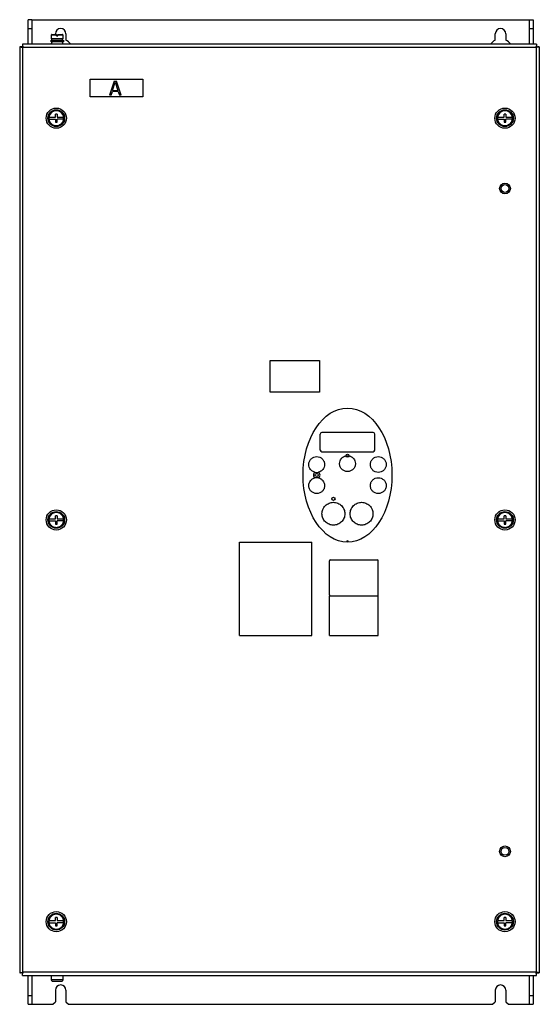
# Model space of a CAD drawing. Header units: millimetres. Extents: x 84 to 380, y 48 to 608.
import ezdxf

# ---------------------------------------------------------------- set-up
doc = ezdxf.new("R2010")
doc.units = ezdxf.units.MM
doc.header["$LTSCALE"] = 42.605037
doc.layers.get('0').update_dxf_attribs({"linetype": 'CONTINUOUS'})

msp = doc.modelspace()

# ---------------------------------------------------------------- linework, layer by layer
at = {"color": 7, "linetype": 'Continuous'}
for p, q in [((89.02, 594.5), (89.02, 608.4)), ((91.02, 608.4), (89.02, 608.4)), ((91.02, 608.4), (91.02, 594.5)), ((91.32, 594.5), (91.32, 608.4)), ((91.32, 608.4), (376.02, 608.4)), ((373.72, 608.4), (373.72, 594.5)), ((374.02, 594.5), (374.02, 608.4)), ((376.02, 608.4), (376.02, 594.5)), ((89.02, 603.4), (91.02, 603.4)), ((102.22, 597.5), (102.27, 599.71)), ((102.27, 599.71), (105.12, 599.71)), ((102.57, 600), (105.12, 600)), ((104.52, 600), (104.52, 600.4)), ((105.12, 599.2), (105.12, 600)), ((105.12, 599.2), (105.92, 599.2)), ((105.92, 599.2), (105.92, 600)), ((105.92, 600), (108.47, 600)), ((105.92, 599.71), (108.77, 599.71)), ((108.77, 599.71), (108.82, 597.5)), ((110.52, 600.4), (110.52, 596.72)), ((354.52, 596.72), (354.52, 600.4)), ((360.52, 600.4), (360.52, 596.72)), ((374.02, 603.4), (376.02, 603.4)), ((85.72, 594.5), (85.72, 593)), ((378.02, 594.5), (85.72, 594.5)), ((102.02, 595.9), (102.02, 596.7)), ((102.02, 596.7), (109.02, 596.7)), ((109.02, 595.9), (102.02, 595.9)), ((108.82, 597.5), (102.22, 597.5)), ((102.35, 594.7), (102.65, 595.9)), ((102.35, 594.5), (102.35, 594.7)), ((102.35, 594.7), (108.69, 594.7)), ((102.42, 596.7), (102.42, 597.5)), ((108.39, 595.9), (108.69, 594.7)), ((108.61, 596.7), (108.61, 597.5)), ((108.69, 594.7), (108.69, 594.5)), ((109.02, 596.7), (109.02, 595.9)), ((378.02, 594.5), (378.02, 593)), ((84.22, 593), (84.22, 66.3)), ((85.72, 593), (84.22, 593)), ((86.02, 66.6), (86.02, 592.7)), ((86.02, 592.7), (377.72, 592.7)), ((377.72, 592.7), (377.72, 66.6)), ((378.02, 593), (379.52, 593)), ((379.52, 593), (379.52, 66.3)), ((124.22, 564.5), (124.22, 574.5)), ((124.22, 574.5), (154.22, 574.5)), ((137.89, 573.5), (135.22, 565.5)), ((137.05, 568.22), (138.55, 572.82)), ((137.89, 573.5), (139.22, 573.5)), ((138.55, 572.82), (140.05, 568.22)), ((141.89, 565.5), (139.22, 573.5)), ((154.22, 574.5), (154.22, 564.5)), ((136.22, 565.5), (136.89, 567.54)), ((140.22, 567.54), (136.89, 567.54)), ((137.05, 568.22), (140.05, 568.22)), ((140.22, 567.54), (140.89, 565.5)), ((154.22, 564.5), (124.22, 564.5)), ((136.22, 565.5), (135.22, 565.5)), ((141.89, 565.5), (140.89, 565.5)), ((104.53, 553), (104.53, 554.75)), ((105.52, 554.75), (104.53, 554.75)), ((105.52, 554.75), (105.52, 553)), ((359.53, 553), (359.53, 554.75)), ((360.52, 554.75), (359.53, 554.75)), ((360.52, 554.75), (360.52, 553)), ((100.88, 553), (104.53, 553)), ((100.88, 551.8), (104.53, 551.8)), ((104.53, 551.8), (104.53, 550.05)), ((104.53, 550.05), (105.52, 550.05)), ((105.52, 553), (109.16, 553)), ((105.52, 550.05), (105.52, 551.8)), ((109.16, 551.8), (105.52, 551.8)), ((109.3, 552.23), (109.27, 552.35)), ((355.88, 553), (359.53, 553)), ((355.88, 551.8), (359.53, 551.8)), ((359.53, 551.8), (359.53, 550.05)), ((359.53, 550.05), (360.52, 550.05)), ((360.52, 553), (364.16, 553)), ((360.52, 550.05), (360.52, 551.8)), ((364.16, 551.8), (360.52, 551.8)), ((364.3, 552.23), (364.27, 552.35)), ((226.52, 396.5), (226.52, 414.5)), ((226.52, 414.5), (254.52, 414.5)), ((254.52, 414.5), (254.52, 396.5)), ((254.52, 396.5), (226.52, 396.5)), ((255.02, 363.65), (255.02, 372.65)), ((285.02, 373.65), (256.02, 373.65)), ((286.02, 363.65), (286.02, 372.65)), ((256.02, 362.65), (285.02, 362.65)), ((104.53, 324.5), (104.53, 326.25)), ((105.52, 326.25), (104.53, 326.25)), ((105.52, 326.25), (105.52, 324.5)), ((360.52, 326.25), (359.53, 326.25)), ((359.53, 324.5), (359.53, 326.25)), ((360.52, 326.25), (360.52, 324.5)), ((100.88, 324.5), (104.53, 324.5)), ((100.88, 323.3), (104.53, 323.3)), ((104.53, 323.3), (104.53, 321.55)), ((104.53, 321.55), (105.52, 321.55)), ((105.52, 324.5), (109.16, 324.5)), ((105.52, 321.55), (105.52, 323.3)), ((109.16, 323.3), (105.52, 323.3)), ((109.3, 323.73), (109.27, 323.85)), ((355.88, 324.5), (359.53, 324.5)), ((355.88, 323.3), (359.53, 323.3)), ((359.53, 323.3), (359.53, 321.55)), ((359.53, 321.55), (360.52, 321.55)), ((360.52, 324.5), (364.16, 324.5)), ((364.16, 323.3), (360.52, 323.3)), ((360.52, 321.55), (360.52, 323.3)), ((364.3, 323.73), (364.27, 323.85)), ((209.22, 258.2), (209.22, 311.2)), ((209.22, 311.2), (250.22, 311.2)), ((250.22, 258.2), (250.22, 311.2)), ((260.22, 281.2), (260.22, 300.7)), ((260.72, 301.2), (287.52, 301.2)), ((288.02, 281.2), (288.02, 300.7)), ((260.22, 280.7), (288.02, 280.7)), ((260.22, 258.2), (260.22, 280.7)), ((288.02, 258.2), (288.02, 280.7)), ((209.22, 258.2), (250.22, 258.2)), ((260.22, 258.2), (288.02, 258.2)), ((100.88, 96), (104.53, 96)), ((105.52, 97.75), (104.53, 97.75)), ((104.53, 96), (104.53, 97.75)), ((105.52, 97.75), (105.52, 96)), ((105.52, 96), (109.16, 96)), ((109.3, 95.23), (109.27, 95.35)), ((355.88, 96), (359.53, 96)), ((360.52, 97.75), (359.53, 97.75)), ((359.53, 96), (359.53, 97.75)), ((360.52, 97.75), (360.52, 96)), ((360.52, 96), (364.16, 96)), ((364.3, 95.23), (364.27, 95.35)), ((100.88, 94.8), (104.53, 94.8)), ((104.53, 94.8), (104.53, 93.05)), ((104.53, 93.05), (105.52, 93.05)), ((109.16, 94.8), (105.52, 94.8)), ((105.52, 93.05), (105.52, 94.8)), ((355.88, 94.8), (359.53, 94.8)), ((359.53, 94.8), (359.53, 93.05)), ((359.53, 93.05), (360.52, 93.05)), ((364.16, 94.8), (360.52, 94.8)), ((360.52, 93.05), (360.52, 94.8)), ((85.72, 66.3), (84.22, 66.3)), ((85.72, 64.8), (85.72, 66.3)), ((85.72, 64.8), (378.02, 64.8)), ((377.72, 66.6), (86.02, 66.6)), ((89.02, 48.4), (89.02, 64.8)), ((91.02, 64.8), (91.02, 48.4)), ((91.32, 48.4), (91.32, 64.8)), ((102.35, 62.4), (102.35, 64.8)), ((108.69, 62.4), (102.35, 62.4)), ((102.75, 61.4), (102.35, 62.4)), ((108.69, 62.4), (108.29, 61.4)), ((108.69, 64.8), (108.69, 62.4)), ((373.72, 64.8), (373.72, 48.4)), ((374.02, 48.4), (374.02, 64.8)), ((376.02, 64.8), (376.02, 48.4)), ((378.02, 66.3), (379.52, 66.3)), ((378.02, 64.8), (378.02, 66.3)), ((108.29, 61.4), (102.75, 61.4)), ((104.52, 56.4), (104.52, 49.9)), ((110.52, 56.4), (110.52, 49.9)), ((354.52, 56.4), (354.52, 49.9)), ((360.52, 56.4), (360.52, 49.9)), ((89.02, 53.4), (91.02, 53.4)), ((374.02, 53.4), (376.02, 53.4)), ((89.02, 48.4), (103.02, 48.4)), ((103.02, 48.4), (104.52, 49.9)), ((110.52, 49.9), (112.02, 48.4)), ((112.02, 48.4), (353.02, 48.4)), ((353.02, 48.4), (354.52, 49.9)), ((360.52, 49.9), (362.02, 48.4)), ((362.02, 48.4), (373.72, 48.4)), ((374.02, 48.4), (376.02, 48.4))]:
    msp.add_line(p, q, dxfattribs=at)
for centre, radius in [((105.02, 552.4), 5.75), ((105.02, 552.4), 4.75), ((360.02, 552.4), 5.75), ((360.02, 552.4), 4.75), ((360.02, 512.4), 3.06), ((360.02, 512.4), 2.25), ((270.52, 360.4), 0.9), ((253.02, 349.4), 0.9), ((262.52, 335.9), 0.9), ((105.02, 323.9), 5.75), ((105.02, 323.9), 4.75), ((360.02, 323.9), 5.75), ((360.02, 323.9), 4.75), ((360.02, 135.4), 3.06), ((360.02, 135.4), 2.25), ((105.02, 95.4), 5.75), ((360.02, 95.4), 5.75), ((105.02, 95.4), 4.75), ((360.02, 95.4), 4.75)]:
    msp.add_circle(centre, radius, dxfattribs=at)
for centre, radius, start, end in [((102.57, 599.7), 0.3, 90, 178.7), ((107.52, 600.4), 3, 0, 180), ((108.47, 599.7), 0.3, 1.3, 90), ((357.52, 600.4), 3, 0, 180), ((107.52, 590.4), 7, 135.4756, 143.2469), ((107.52, 590.4), 7, 36.7531, 64.6231), ((357.52, 590.4), 7, 115.3769, 143.2469), ((357.52, 590.4), 7, 36.7531, 64.6231), ((81.36, 566.6), 26.51, 79.8672, 80.6596), ((112.2, 597.38), 26.59, 189.3441, 190.1335), ((352.66, 597.19), 25.46, 349.8492, 350.6743), ((382.22, 567.56), 25.54, 99.3296, 100.1516), ((105.02, 552.4), 4.25, 359.361, 180), ((360.02, 552.4), 4.25, 359.361, 180), ((105.03, 552.4), 4.26, 180.0092, 188.2437), ((105.02, 552.4), 4.18, 171.7514, 188.2486), ((105.02, 552.4), 4.18, 351.7514, 8.2486), ((360.03, 552.4), 4.26, 180.0092, 188.2437), ((360.02, 552.4), 4.18, 171.7514, 188.2486), ((360.02, 552.4), 4.18, 351.7514, 8.2486), ((256.02, 372.65), 1, 90.0416, 179.9695), ((285.02, 372.65), 1, 0.0416, 89.9695), ((256.02, 363.65), 1, 180.0416, 269.9695), ((285.02, 363.65), 1, 270.0416, 359.9695), ((253.02, 349.4), 1.9, 121.8957, 238.1043), ((253.02, 355.38), 4.48, 257.1138, 282.9937), ((253.02, 343.42), 4.48, 77.0065, 102.8864), ((253.02, 349.4), 1.9, 301.7883, 58.2117), ((105.02, 323.9), 4.25, 359.361, 180), ((360.02, 323.9), 4.25, 359.361, 180), ((105.03, 323.9), 4.26, 180.0092, 188.2437), ((105.02, 323.9), 4.18, 171.7514, 188.2486), ((105.02, 323.9), 4.18, 351.7514, 8.2486), ((360.03, 323.9), 4.26, 180.0092, 188.2437), ((360.02, 323.9), 4.18, 171.7514, 188.2486), ((360.02, 323.9), 4.18, 351.7514, 8.2486), ((270.52, 311.32), 0.65, 2.9608, 177.0447), ((260.72, 300.7), 0.5, 90, 180), ((287.52, 300.7), 0.5, 0, 90), ((260.72, 281.2), 0.5, 180, 270), ((287.52, 281.2), 0.5, 270, 360), ((105.02, 95.4), 4.25, 359.361, 180), ((105.03, 95.4), 4.26, 180.0092, 188.2437), ((105.02, 95.4), 4.18, 171.7514, 188.2486), ((105.02, 95.4), 4.18, 351.7514, 8.2486), ((360.02, 95.4), 4.25, 359.361, 180), ((360.03, 95.4), 4.26, 180.0092, 188.2437), ((360.02, 95.4), 4.18, 171.7514, 188.2486), ((360.02, 95.4), 4.18, 351.7514, 8.2486), ((81.34, 92.78), 26.59, 279.3441, 280.1335), ((112.12, 61.94), 26.51, 169.8672, 170.6596), ((352.46, 62.08), 25.66, 9.3257, 10.144), ((382.22, 91.77), 25.57, 259.8568, 260.6785), ((107.52, 56.4), 3, 0, 180), ((357.52, 56.4), 3, 0, 180)]:
    msp.add_arc(centre, radius, start, end, dxfattribs=at)
msp.add_ellipse((270.52, 349.4), major_axis=(0, 38.12), ratio=0.662295, dxfattribs=at)
for points, knots in [([(85.72, 594.5), (85.73, 594.5), (85.72, 594.44), (85.75, 594.39), (85.76, 594.25), (85.79, 594.08), (85.83, 593.87), (85.88, 593.52), (85.93, 593.25), (85.96, 593.06)], [0, 0, 0, 0, 0.018785, 0.073483, 0.162821, 0.283857, 0.432727, 0.605078, 1, 1, 1, 1]), ([(378.02, 594.5), (378.01, 594.5), (378.02, 594.44), (377.99, 594.39), (377.98, 594.25), (377.95, 594.08), (377.92, 593.87), (377.86, 593.52), (377.81, 593.25), (377.78, 593.06)], [0, 0, 0, 0, 0.018789, 0.073459, 0.162781, 0.283789, 0.432663, 0.605043, 1, 1, 1, 1]), ([(84.22, 593), (84.22, 592.99), (84.28, 593), (84.34, 592.97), (84.47, 592.96), (84.64, 592.93), (84.85, 592.9), (85.2, 592.84), (85.47, 592.79), (85.66, 592.76)], [0, 0, 0, 0, 0.018763, 0.073433, 0.162763, 0.283777, 0.432655, 0.605037, 1, 1, 1, 1]), ([(85.72, 593), (85.72, 592.98), (85.78, 592.96), (85.83, 592.88), (85.93, 592.8), (85.99, 592.73), (86.02, 592.7)], [0, 0, 0, 0, 0.108892, 0.355598, 0.668524, 1, 1, 1, 1]), ([(86.02, 592.7), (85.99, 592.73), (85.92, 592.8), (85.84, 592.89), (85.76, 592.94), (85.74, 593), (85.72, 593)], [0, 0, 0, 0, 0.331525, 0.644673, 0.891533, 1, 1, 1, 1]), ([(377.72, 592.7), (377.75, 592.73), (377.82, 592.8), (377.91, 592.88), (377.96, 592.96), (378.02, 592.98), (378.02, 593)], [0, 0, 0, 0, 0.331481, 0.644664, 0.891379, 1, 1, 1, 1]), ([(378.02, 593), (378.01, 593), (377.98, 592.94), (377.91, 592.89), (377.82, 592.8), (377.76, 592.73), (377.72, 592.7)], [0, 0, 0, 0, 0.109068, 0.355605, 0.668573, 1, 1, 1, 1]), ([(379.52, 593), (379.52, 592.99), (379.46, 593), (379.41, 592.97), (379.27, 592.96), (379.1, 592.93), (378.89, 592.9), (378.54, 592.84), (378.27, 592.79), (378.08, 592.76)], [0, 0, 0, 0, 0.018809, 0.073505, 0.162835, 0.283863, 0.432729, 0.60508, 1, 1, 1, 1]), ([(100.81, 551.79), (100.85, 551.53), (100.98, 551.02), (101.3, 550.3), (101.75, 549.65), (102.31, 549.1), (102.96, 548.65), (103.69, 548.34), (104.46, 548.16), (105.25, 548.13), (106.03, 548.25), (106.77, 548.5), (107.46, 548.89), (107.96, 549.31), (108.31, 549.7), (108.55, 550.02), (108.75, 550.36), (108.9, 550.65), (109, 550.89), (109.06, 551.08), (109.11, 551.23), (109.14, 551.36), (109.17, 551.46), (109.18, 551.55), (109.2, 551.65), (109.22, 551.73), (109.23, 551.79), (109.23, 551.84), (109.24, 551.89), (109.25, 551.94), (109.25, 551.99), (109.25, 552.03), (109.26, 552.06), (109.27, 552.09), (109.28, 552.12), (109.29, 552.15), (109.3, 552.18), (109.3, 552.21), (109.3, 552.23)], [0, 0, 0, 0, 0.062512, 0.125022, 0.187532, 0.250041, 0.312552, 0.375061, 0.43757, 0.500074, 0.56257, 0.625053, 0.687524, 0.749986, 0.781247, 0.812506, 0.843764, 0.875021, 0.890653, 0.906284, 0.921916, 0.929732, 0.937549, 0.945364, 0.953181, 0.960996, 0.964905, 0.968815, 0.972721, 0.97662, 0.98055, 0.984487, 0.986411, 0.988325, 0.992187, 0.994118, 0.996061, 1, 1, 1, 1]), ([(355.81, 551.79), (355.85, 551.53), (355.98, 551.02), (356.3, 550.3), (356.75, 549.65), (357.31, 549.1), (357.96, 548.65), (358.69, 548.34), (359.46, 548.16), (360.25, 548.13), (361.03, 548.25), (361.77, 548.5), (362.46, 548.89), (362.96, 549.31), (363.31, 549.7), (363.55, 550.02), (363.75, 550.36), (363.9, 550.65), (364, 550.89), (364.06, 551.08), (364.11, 551.23), (364.14, 551.36), (364.17, 551.46), (364.18, 551.55), (364.2, 551.65), (364.22, 551.73), (364.23, 551.79), (364.23, 551.84), (364.24, 551.89), (364.25, 551.94), (364.25, 551.99), (364.25, 552.03), (364.26, 552.06), (364.27, 552.09), (364.28, 552.12), (364.29, 552.15), (364.3, 552.18), (364.3, 552.21), (364.3, 552.23)], [0, 0, 0, 0, 0.062512, 0.125022, 0.187532, 0.250041, 0.312552, 0.375061, 0.43757, 0.500074, 0.56257, 0.625053, 0.687524, 0.749986, 0.781247, 0.812506, 0.843764, 0.875021, 0.890653, 0.906284, 0.921916, 0.929732, 0.937549, 0.945364, 0.953181, 0.960996, 0.964905, 0.968815, 0.972721, 0.97662, 0.98055, 0.984487, 0.986411, 0.988325, 0.992187, 0.994118, 0.996061, 1, 1, 1, 1]), ([(248.52, 355.4), (248.52, 355.7), (248.58, 356.3), (248.84, 357.15), (249.27, 357.94), (250.02, 358.85), (251.27, 359.67), (253.01, 360.01), (254.76, 359.67), (256.01, 358.85), (256.76, 357.94), (257.19, 357.15), (257.46, 356.3), (257.51, 355.7), (257.51, 355.4)], [0, 0, 0, 0, 0.063895, 0.126923, 0.190024, 0.252849, 0.376743, 0.499983, 0.623211, 0.74708, 0.809899, 0.873005, 0.936056, 1, 1, 1, 1]), ([(266.01, 355.9), (266.01, 356.41), (266.19, 357.44), (266.96, 358.81), (268.15, 359.83), (269.12, 360.21), (269.63, 360.31)], [0, 0, 0, 0, 0.25001, 0.500001, 0.749993, 1, 1, 1, 1]), ([(269.63, 360.31), (269.92, 360.37), (270.52, 360.43), (271.12, 360.37), (271.42, 360.3)], [0, 0, 0, 0, 0.500018, 1, 1, 1, 1]), ([(271.42, 360.31), (271.92, 360.21), (272.89, 359.83), (274.07, 358.8), (274.84, 357.44), (275.01, 356.41), (275.01, 355.9)], [0, 0, 0, 0, 0.250007, 0.499999, 0.74999, 1, 1, 1, 1]), ([(283.51, 355.4), (283.51, 355.7), (283.57, 356.3), (283.84, 357.15), (284.27, 357.94), (285.02, 358.85), (286.26, 359.67), (288.01, 360.01), (289.76, 359.67), (291.01, 358.85), (291.76, 357.94), (292.18, 357.15), (292.45, 356.3), (292.51, 355.7), (292.51, 355.4)], [0, 0, 0, 0, 0.063896, 0.126925, 0.190028, 0.252858, 0.376764, 0.500009, 0.623232, 0.747089, 0.809904, 0.873006, 0.936056, 1, 1, 1, 1]), ([(252.02, 351.01), (251.53, 351.12), (250.58, 351.52), (249.43, 352.54), (248.69, 353.88), (248.52, 354.9), (248.52, 355.4)], [0, 0, 0, 0, 0.249986, 0.499958, 0.749952, 1, 1, 1, 1]), ([(257.51, 355.4), (257.51, 354.9), (257.34, 353.89), (256.6, 352.54), (255.46, 351.52), (254.51, 351.13), (254.02, 351.01)], [0, 0, 0, 0, 0.250035, 0.500028, 0.750008, 1, 1, 1, 1]), ([(275.01, 355.9), (275.01, 355.6), (274.95, 355), (274.69, 354.15), (274.26, 353.36), (273.51, 352.45), (272.26, 351.63), (270.51, 351.29), (268.77, 351.63), (267.52, 352.45), (266.77, 353.36), (266.34, 354.15), (266.07, 355), (266.01, 355.6), (266.01, 355.9)], [0, 0, 0, 0, 0.063888, 0.12691, 0.190008, 0.252834, 0.37674, 0.499996, 0.623235, 0.747104, 0.80992, 0.873019, 0.936064, 1, 1, 1, 1]), ([(292.51, 355.4), (292.51, 355.1), (292.45, 354.5), (292.18, 353.65), (291.76, 352.86), (291.01, 351.95), (289.76, 351.13), (288.01, 350.79), (286.26, 351.13), (285.02, 351.95), (284.27, 352.86), (283.84, 353.65), (283.57, 354.5), (283.51, 355.1), (283.51, 355.4)], [0, 0, 0, 0, 0.063895, 0.126923, 0.190024, 0.252849, 0.376743, 0.499983, 0.623211, 0.74708, 0.809899, 0.873005, 0.936056, 1, 1, 1, 1]), ([(248.52, 343.4), (248.52, 343.9), (248.69, 344.92), (249.43, 346.26), (250.58, 347.28), (251.53, 347.68), (252.02, 347.79)], [0, 0, 0, 0, 0.250048, 0.500042, 0.750013, 1, 1, 1, 1]), ([(254.02, 347.79), (254.51, 347.67), (255.46, 347.28), (256.6, 346.26), (257.34, 344.91), (257.51, 343.9), (257.51, 343.4)], [0, 0, 0, 0, 0.249992, 0.499972, 0.749965, 1, 1, 1, 1]), ([(283.51, 343.4), (283.51, 343.7), (283.57, 344.3), (283.84, 345.15), (284.27, 345.94), (285.02, 346.85), (286.26, 347.67), (288.01, 348.01), (289.76, 347.67), (291.01, 346.85), (291.76, 345.94), (292.18, 345.15), (292.45, 344.3), (292.51, 343.7), (292.51, 343.4)], [0, 0, 0, 0, 0.063896, 0.126925, 0.190028, 0.252858, 0.376764, 0.500009, 0.623232, 0.747089, 0.809904, 0.873006, 0.936056, 1, 1, 1, 1]), ([(257.51, 343.4), (257.51, 343.1), (257.46, 342.5), (257.19, 341.65), (256.76, 340.86), (256.01, 339.95), (254.76, 339.13), (253.02, 338.79), (251.27, 339.13), (250.02, 339.95), (249.27, 340.86), (248.84, 341.65), (248.58, 342.5), (248.52, 343.1), (248.52, 343.4)], [0, 0, 0, 0, 0.063896, 0.126925, 0.190028, 0.252858, 0.376764, 0.50001, 0.623232, 0.747089, 0.809904, 0.873006, 0.936056, 1, 1, 1, 1]), ([(292.51, 343.4), (292.51, 343.1), (292.45, 342.5), (292.18, 341.65), (291.76, 340.86), (291.01, 339.95), (289.76, 339.13), (288.01, 338.79), (286.26, 339.13), (285.02, 339.95), (284.27, 340.86), (283.84, 341.65), (283.57, 342.5), (283.51, 343.1), (283.51, 343.4)], [0, 0, 0, 0, 0.063895, 0.126923, 0.190024, 0.252849, 0.376743, 0.499983, 0.623211, 0.74708, 0.809899, 0.873005, 0.936056, 1, 1, 1, 1]), ([(256.01, 327.4), (256.01, 327.83), (256.1, 328.69), (256.6, 330.33), (257.81, 332.13), (259.97, 333.56), (262.51, 334.07), (265.06, 333.56), (267.22, 332.13), (268.43, 330.33), (268.93, 328.69), (269.01, 327.83), (269.01, 327.4)], [0, 0, 0, 0, 0.063702, 0.126637, 0.251134, 0.375251, 0.499934, 0.624636, 0.748798, 0.873341, 0.93629, 1, 1, 1, 1]), ([(272.01, 327.4), (272.01, 327.83), (272.1, 328.69), (272.6, 330.33), (273.81, 332.13), (275.97, 333.56), (278.51, 334.07), (281.06, 333.56), (283.22, 332.13), (284.43, 330.33), (284.93, 328.69), (285.01, 327.83), (285.01, 327.4)], [0, 0, 0, 0, 0.063702, 0.126638, 0.25114, 0.375265, 0.499952, 0.62465, 0.748804, 0.873342, 0.936291, 1, 1, 1, 1]), ([(269.01, 327.4), (269.01, 326.97), (268.93, 326.11), (268.43, 324.47), (267.22, 322.67), (265.06, 321.24), (262.51, 320.73), (259.97, 321.24), (257.81, 322.67), (256.6, 324.47), (256.1, 326.11), (256.01, 326.97), (256.01, 327.4)], [0, 0, 0, 0, 0.063702, 0.126638, 0.25114, 0.375265, 0.499952, 0.62465, 0.748804, 0.873342, 0.936291, 1, 1, 1, 1]), ([(285.01, 327.4), (285.01, 326.97), (284.93, 326.11), (284.43, 324.47), (283.22, 322.67), (281.06, 321.24), (278.51, 320.73), (275.97, 321.24), (273.81, 322.67), (272.6, 324.47), (272.1, 326.11), (272.01, 326.97), (272.01, 327.4)], [0, 0, 0, 0, 0.063702, 0.126637, 0.251134, 0.375251, 0.499934, 0.624636, 0.748798, 0.873341, 0.93629, 1, 1, 1, 1]), ([(100.81, 323.29), (100.85, 323.03), (100.98, 322.52), (101.3, 321.8), (101.75, 321.15), (102.31, 320.6), (102.96, 320.15), (103.69, 319.84), (104.46, 319.66), (105.25, 319.63), (106.03, 319.75), (106.77, 320), (107.46, 320.39), (107.96, 320.81), (108.31, 321.2), (108.55, 321.52), (108.75, 321.86), (108.9, 322.15), (109, 322.39), (109.06, 322.58), (109.11, 322.73), (109.14, 322.86), (109.17, 322.96), (109.18, 323.05), (109.2, 323.15), (109.22, 323.23), (109.23, 323.29), (109.23, 323.34), (109.24, 323.39), (109.25, 323.44), (109.25, 323.49), (109.25, 323.53), (109.26, 323.56), (109.27, 323.59), (109.28, 323.62), (109.29, 323.65), (109.3, 323.68), (109.3, 323.71), (109.3, 323.73)], [0, 0, 0, 0, 0.062512, 0.125022, 0.187532, 0.250041, 0.312552, 0.375061, 0.43757, 0.500074, 0.56257, 0.625053, 0.687524, 0.749986, 0.781247, 0.812506, 0.843764, 0.875021, 0.890653, 0.906284, 0.921916, 0.929732, 0.937549, 0.945364, 0.953181, 0.960996, 0.964905, 0.968815, 0.972721, 0.97662, 0.98055, 0.984487, 0.986411, 0.988325, 0.992187, 0.994118, 0.996061, 1, 1, 1, 1]), ([(355.81, 323.29), (355.85, 323.03), (355.98, 322.52), (356.3, 321.8), (356.75, 321.15), (357.31, 320.6), (357.96, 320.15), (358.69, 319.84), (359.46, 319.66), (360.25, 319.63), (361.03, 319.75), (361.77, 320), (362.46, 320.39), (362.96, 320.81), (363.31, 321.2), (363.55, 321.52), (363.75, 321.86), (363.9, 322.15), (364, 322.39), (364.06, 322.58), (364.11, 322.73), (364.14, 322.86), (364.17, 322.96), (364.18, 323.05), (364.2, 323.15), (364.22, 323.23), (364.23, 323.29), (364.23, 323.34), (364.24, 323.39), (364.25, 323.44), (364.25, 323.49), (364.25, 323.53), (364.26, 323.56), (364.27, 323.59), (364.28, 323.62), (364.29, 323.65), (364.3, 323.68), (364.3, 323.71), (364.3, 323.73)], [0, 0, 0, 0, 0.062512, 0.125022, 0.187532, 0.250041, 0.312552, 0.375061, 0.43757, 0.500074, 0.56257, 0.625053, 0.687524, 0.749986, 0.781247, 0.812506, 0.843764, 0.875021, 0.890653, 0.906284, 0.921916, 0.929732, 0.937549, 0.945364, 0.953181, 0.960996, 0.964905, 0.968815, 0.972721, 0.97662, 0.98055, 0.984487, 0.986411, 0.988325, 0.992187, 0.994118, 0.996061, 1, 1, 1, 1]), ([(100.81, 94.79), (100.85, 94.53), (100.98, 94.02), (101.3, 93.3), (101.75, 92.65), (102.31, 92.1), (102.96, 91.65), (103.69, 91.34), (104.46, 91.16), (105.25, 91.13), (106.03, 91.25), (106.77, 91.5), (107.46, 91.89), (107.96, 92.31), (108.31, 92.7), (108.55, 93.02), (108.75, 93.36), (108.9, 93.65), (109, 93.89), (109.06, 94.08), (109.11, 94.23), (109.14, 94.36), (109.17, 94.46), (109.18, 94.55), (109.2, 94.65), (109.22, 94.73), (109.23, 94.79), (109.23, 94.84), (109.24, 94.89), (109.25, 94.94), (109.25, 94.99), (109.25, 95.03), (109.26, 95.06), (109.27, 95.09), (109.28, 95.12), (109.29, 95.15), (109.3, 95.18), (109.3, 95.21), (109.3, 95.23)], [0, 0, 0, 0, 0.062512, 0.125022, 0.187532, 0.250041, 0.312552, 0.375061, 0.43757, 0.500074, 0.56257, 0.625053, 0.687524, 0.749986, 0.781247, 0.812506, 0.843764, 0.875021, 0.890653, 0.906284, 0.921916, 0.929732, 0.937549, 0.945364, 0.953181, 0.960996, 0.964905, 0.968815, 0.972721, 0.97662, 0.98055, 0.984487, 0.986411, 0.988325, 0.992187, 0.994118, 0.996061, 1, 1, 1, 1]), ([(355.81, 94.79), (355.85, 94.53), (355.98, 94.02), (356.3, 93.3), (356.75, 92.65), (357.31, 92.1), (357.96, 91.65), (358.69, 91.34), (359.46, 91.16), (360.25, 91.13), (361.03, 91.25), (361.77, 91.5), (362.46, 91.89), (362.96, 92.31), (363.31, 92.7), (363.55, 93.02), (363.75, 93.36), (363.9, 93.65), (364, 93.89), (364.06, 94.08), (364.11, 94.23), (364.14, 94.36), (364.17, 94.46), (364.18, 94.55), (364.2, 94.65), (364.22, 94.73), (364.23, 94.79), (364.23, 94.84), (364.24, 94.89), (364.25, 94.94), (364.25, 94.99), (364.25, 95.03), (364.26, 95.06), (364.27, 95.09), (364.28, 95.12), (364.29, 95.15), (364.3, 95.18), (364.3, 95.21), (364.3, 95.23)], [0, 0, 0, 0, 0.062512, 0.125022, 0.187532, 0.250041, 0.312552, 0.375061, 0.43757, 0.500074, 0.56257, 0.625053, 0.687524, 0.749986, 0.781247, 0.812506, 0.843764, 0.875021, 0.890653, 0.906284, 0.921916, 0.929732, 0.937549, 0.945364, 0.953181, 0.960996, 0.964905, 0.968815, 0.972721, 0.97662, 0.98055, 0.984487, 0.986411, 0.988325, 0.992187, 0.994118, 0.996061, 1, 1, 1, 1]), ([(84.22, 66.3), (84.22, 66.31), (84.28, 66.3), (84.34, 66.33), (84.47, 66.34), (84.64, 66.37), (84.85, 66.41), (85.2, 66.46), (85.47, 66.51), (85.66, 66.54)], [0, 0, 0, 0, 0.018785, 0.073483, 0.162821, 0.283857, 0.432727, 0.605078, 1, 1, 1, 1]), ([(85.72, 66.3), (85.74, 66.3), (85.76, 66.36), (85.84, 66.41), (85.92, 66.5), (85.99, 66.57), (86.02, 66.6)], [0, 0, 0, 0, 0.108892, 0.355598, 0.668524, 1, 1, 1, 1]), ([(86.02, 66.6), (85.99, 66.57), (85.93, 66.5), (85.83, 66.42), (85.78, 66.34), (85.72, 66.32), (85.72, 66.3)], [0, 0, 0, 0, 0.331525, 0.644673, 0.891533, 1, 1, 1, 1]), ([(85.72, 64.8), (85.73, 64.8), (85.72, 64.86), (85.75, 64.91), (85.76, 65.05), (85.79, 65.22), (85.83, 65.43), (85.88, 65.78), (85.93, 66.05), (85.96, 66.24)], [0, 0, 0, 0, 0.018763, 0.073433, 0.162763, 0.283777, 0.432655, 0.605037, 1, 1, 1, 1]), ([(378.02, 66.3), (378.02, 66.32), (377.96, 66.34), (377.91, 66.42), (377.82, 66.5), (377.75, 66.57), (377.72, 66.6)], [0, 0, 0, 0, 0.109168, 0.355583, 0.668592, 1, 1, 1, 1]), ([(377.72, 66.6), (377.76, 66.57), (377.82, 66.5), (377.91, 66.41), (377.98, 66.36), (378.01, 66.3), (378.02, 66.3)], [0, 0, 0, 0, 0.331461, 0.644672, 0.891278, 1, 1, 1, 1]), ([(378.02, 64.8), (378.01, 64.8), (378.02, 64.86), (377.99, 64.91), (377.98, 65.05), (377.95, 65.22), (377.92, 65.43), (377.86, 65.78), (377.81, 66.05), (377.78, 66.24)], [0, 0, 0, 0, 0.018829, 0.073526, 0.162849, 0.283869, 0.432731, 0.605082, 1, 1, 1, 1]), ([(379.52, 66.3), (379.52, 66.31), (379.46, 66.3), (379.41, 66.33), (379.27, 66.34), (379.1, 66.37), (378.89, 66.4), (378.54, 66.46), (378.27, 66.51), (378.08, 66.54)], [0, 0, 0, 0, 0.018807, 0.073475, 0.162789, 0.283784, 0.432653, 0.605035, 1, 1, 1, 1])]:
    msp.add_open_spline(points, degree=3, knots=knots, dxfattribs=at)

doc.saveas('drawing.dxf')
